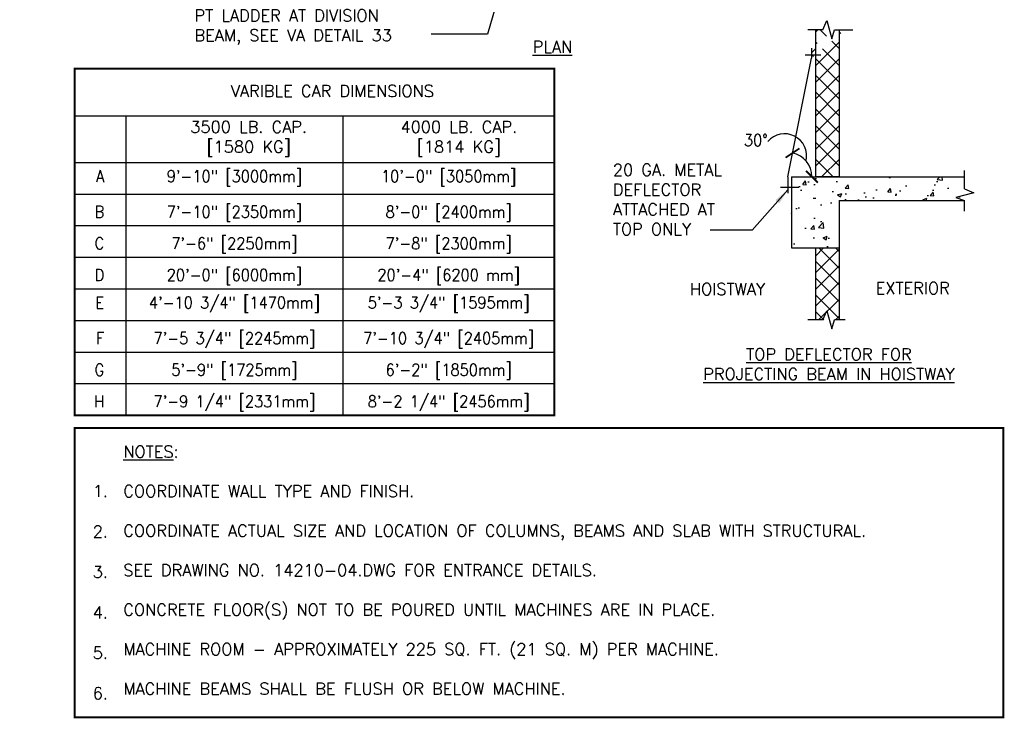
# Model space of a CAD drawing. Header units: inches. Extents: x 0.6 to 15.3, y 0.4 to 10.6.
# Tile 1 of 4: x 0.6 to 8.4, y 0.4 to 5.9. Entities that reach past the tile are written whole.
import ezdxf
from ezdxf.enums import TextEntityAlignment as Align

# ---------------------------------------------------------------- set-up
doc = ezdxf.new("R2010")
doc.units = ezdxf.units.IN
doc.header["$LTSCALE"] = 0.5
doc.header["$MEASUREMENT"] = 0
doc.header["$PDSIZE"] = -1
doc.layers.get('Defpoints').update_dxf_attribs({"color": 2})
for name, color, linetype in [('A-DETL-DIMS', 2, 'Continuous'), ('A-DETL-MEDM', 4, 'Continuous'), ('A-DETL-PATT', 8, 'Continuous'), ('A-DETL-TEXT', 2, 'Continuous')]:
    doc.layers.add(name, color=color, linetype=linetype)
doc.styles.add('Romans', font='romans.shx')
doc.dimstyles.new('VA-Dims', dxfattribs={"dimtxt": 0.09375, "dimasz": 0.09375, "dimexe": 0.09375, "dimexo": 0.03125, "dimgap": 0.02, "dimtad": 1, "dimdec": 5, "dimzin": 0, "dimdsep": 46, "dimlunit": 4, "dimtxsty": 'Romans', "dimblk": 'ARCHTICK', "dimcen": 0.09375, "dimclrd": 256, "dimclre": 256, "dimclrt": 256, "dimadec": 0, "dimazin": 0, "dimtfac": 1, "dimtdec": 5, "dimtofl": 0, "dimtmove": 0, "dimatfit": 3, "dimfxl": 1, "dimfrac": 2, "dimtolj": 1, "dimtzin": 0, "dimlwd": -1, "dimlwe": -1, "dimarcsym": 0})
doc.dimstyles.new('VA-Lead', dxfattribs={"dimtxt": 0.09375, "dimasz": 0.125, "dimexe": 0.125, "dimexo": 0.03125, "dimgap": 0.02, "dimtad": 1, "dimdec": 5, "dimzin": 0, "dimdsep": 46, "dimlunit": 4, "dimtxsty": 'Romans', "dimcen": 0.125, "dimclrd": 256, "dimclre": 256, "dimclrt": 256, "dimadec": 0, "dimazin": 0, "dimtfac": 1, "dimtdec": 5, "dimtofl": 0, "dimtmove": 0, "dimatfit": 3, "dimfxl": 1, "dimfrac": 2, "dimtolj": 1, "dimtzin": 0, "dimlwd": -1, "dimlwe": -1, "dimarcsym": 0})

# ---------------------------------------------------------------- blocks, each defined once
blk = doc.blocks.new('_ArchTick')
at = {"color": 0, "linetype": 'ByBlock', "const_width": 0.15}
blk.add_lwpolyline([(-0.5, -0.5), (0.5, 0.5)], dxfattribs=at)
blk = doc.blocks.new('*D10')
at = {"layer": 'A-DETL-DIMS'}
blk.add_arc((6.6391, 4.6729), 0.1915, 0, 78.69007, dxfattribs=at)
at = {"layer": 'Defpoints', "color": 0}
for p in [(6.8266, 5.6104), (6.8109, 4.7576), (6.6391, 4.6729), (6.6697, 4.6729), (8.0386, 4.6729)]:
    blk.add_point(p, dxfattribs=at)
at = {"layer": 'A-DETL-DIMS', "xscale": 0.09375, "yscale": 0.09375, "zscale": 0.09375}
for p, rotation in [((6.6767, 4.8607), 168.6900675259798), ((6.8307, 4.6729), 270)]:
    blk.add_blockref('_ArchTick', p, dxfattribs=dict(at, rotation=rotation))

msp = doc.modelspace()

# ---------------------------------------------------------------- hatches: boundary and pattern name
at = {"layer": 'A-DETL-PATT'}
h = msp.add_hatch(dxfattribs=at)
h.set_pattern_fill('ANSI37', color=256, scale=0.75, style=0)
h.set_pattern_definition([(45, (-15.45424, 2.33181), (-0.06629126, 0.06629126), []), (135, (-15.45424, 2.33181), (-0.06629126, -0.06629126), [])])
h.paths.add_polyline_path([(7.044676, 5.835827), (6.857176, 5.835827), (6.857176, 4.672907), (7.044676, 4.672907)])
edge = h.paths.add_edge_path()
edge.add_line((7.094412, 5.835827), (7.009068, 5.835827))
edge.add_line((6.826634, 5.689689), (6.826634, 5.610407))
h = msp.add_hatch(dxfattribs=at)
h.set_pattern_fill('AR-CONC', color=256, scale=0.046875, style=0)
h.paths.add_polyline_path([(8.038577, 4.672907), (8.038577, 4.485407), (7.044676, 4.485407), (7.044676, 4.110407), (6.669676, 4.110407), (6.669676, 4.672907)])
h = msp.add_hatch(dxfattribs=at)
h.set_pattern_fill('ANSI37', color=256, scale=0.75, style=0)
h.set_pattern_definition([(45, (-16.23252, -1.94088), (-0.06629126, 0.06629126), []), (135, (-16.23252, -1.94088), (-0.06629126, -0.06629126), [])])
h.paths.add_polyline_path([(6.857176, 4.110407), (7.044676, 4.110407), (7.044676, 3.541434), (6.857176, 3.541434)])

# ---------------------------------------------------------------- linework, layer by layer
at = {"layer": 'A-DETL-DIMS'}
msp.add_arc((6.613658, 4.838019), 0.174777, 347.3919792, 139.4527012, dxfattribs=at)
at = {"layer": 'A-DETL-MEDM'}
for p, q in [((6.857176, 5.835827), (6.857176, 4.672907)), ((7.044676, 5.835827), (7.044676, 4.672907)), ((6.826634, 5.689689), (6.826634, 5.610407)), ((6.639134, 4.672907), (6.826634, 5.610407)), ((6.776982, 5.63821), (6.90004, 5.63821)), ((0.995247, 5.153873), (4.792258, 5.153873)), ((1.401497, 5.153873), (1.401497, 2.786556)), ((3.118599, 5.153873), (3.118599, 2.786556)), ((0.995247, 4.786556), (4.792258, 4.786556)), ((6.639134, 4.672907), (6.639134, 4.544032)), ((6.669676, 4.672907), (6.669676, 4.110407)), ((6.669676, 4.672907), (8.038577, 4.672907)), ((7.044676, 4.672907), (6.857176, 4.672907)), ((0.995247, 4.536556), (4.792258, 4.536556)), ((6.581536, 4.590284), (6.72631, 4.590284)), ((7.044676, 4.485407), (8.038577, 4.485407)), ((7.044676, 4.485407), (7.044676, 3.541434)), ((7.044676, 4.485407), (7.044676, 4.110407)), ((0.995247, 4.286556), (4.792258, 4.286556)), ((6.669676, 4.110407), (7.044676, 4.110407)), ((6.857176, 4.110407), (6.857176, 3.541434)), ((6.857176, 4.110407), (7.044676, 4.110407)), ((7.044676, 4.110407), (7.044676, 3.541434)), ((0.995247, 4.036556), (4.792258, 4.036556)), ((0.995247, 3.786556), (4.792258, 3.786556)), ((0.995247, 3.536556), (4.792258, 3.536556)), ((0.995247, 3.286556), (4.792258, 3.286556)), ((0.995247, 3.036556), (4.792258, 3.036556))]:
    msp.add_line(p, q, dxfattribs=at)
at = {"layer": 'A-DETL-MEDM', "const_width": 0.015625}
msp.add_lwpolyline([(4.792258, 5.528873), (0.995247, 5.528873), (0.995247, 2.786556), (4.792258, 2.786556), (4.792258, 5.528873)], dxfattribs=at)
msp.add_lwpolyline([(8.34468, 2.686321), (0.995247, 2.686321), (0.995247, 0.396557), (8.34468, 0.396557), (8.34468, 2.686321)], close=True, dxfattribs=at)
at = {"layer": 'A-DETL-TEXT'}
for p, q in [((6.91617, 5.835827), (6.9494, 5.907932)), ((6.9494, 5.907932), (6.986853, 5.765373)), ((6.91617, 5.835827), (6.798559, 5.835827)), ((6.986853, 5.765373), (7.009068, 5.835827)), ((7.009068, 5.835827), (7.154405, 5.835827)), ((8.038577, 4.578306), (8.038577, 4.723018)), ((8.110682, 4.545075), (7.968123, 4.507622)), ((8.038577, 4.578306), (8.110682, 4.545075)), ((7.968123, 4.507622), (8.038577, 4.485407)), ((8.038577, 4.400064), (8.038577, 4.485407)), ((6.91617, 3.541434), (6.9494, 3.613538)), ((6.9494, 3.613538), (6.986853, 3.47098)), ((6.91617, 3.541434), (6.798559, 3.541434)), ((6.986853, 3.47098), (7.009068, 3.541434)), ((7.094412, 3.541434), (7.009068, 3.541434))]:
    msp.add_line(p, q, dxfattribs=at)

# ---------------------------------------------------------------- texts
at = {"layer": 'A-DETL-DIMS', "style": 'Romans', "width": 0.9}
msp.add_text('30%%D', height=0.09375, rotation=360, dxfattribs=at).set_placement((6.291986, 4.915502))
at = {"layer": 'A-DETL-TEXT', "style": 'Romans', "width": 0.9}
for s, p in [('A', (1.22953, 4.630306)), ('B', (1.22953, 4.349056)), ('C', (1.22953, 4.099056)), ('D', (1.22953, 3.849056)), ('E', (1.22953, 3.630306)), ('F', (1.22953, 3.349056)), ('G', (1.22953, 3.099056)), ('H', (1.22953, 2.849056))]:
    msp.add_text(s, height=0.09375, dxfattribs=at).set_placement(p, align=Align.RIGHT)
for s, p in [('9\'-10" [3000mm]', (2.260048, 4.630306)), ('10\'-0" [3050mm]', (3.955428, 4.630306)), ('7\'-10" [2350mm]', (2.260048, 4.349056)), ('8\'-0" [2400mm]', (3.955428, 4.349056)), ('7\'-6" [2250mm]', (2.260048, 4.099056)), ('7\'-8" [2300mm]', (3.955428, 4.099056)), ('20\'-0" [6000mm]', (2.260048, 3.849056)), ('20\'-4" [6200 mm]', (3.955428, 3.849056)), ('4\'-10 3/4" [1470mm]', (2.260048, 3.630306)), ('5\'-3 3/4" [1595mm]', (3.955428, 3.630306)), ('7\'-5 3/4" [2245mm]', (2.260048, 3.349056)), ('7\'-10 3/4" [2405mm]', (3.955428, 3.349056)), ('5\'-9" [1725mm]', (2.260048, 3.099056)), ('6\'-2" [1850mm]', (3.955428, 3.099056)), ('7\'-9 1/4" [2331mm]', (2.260048, 2.849056)), ('8\'-2 1/4" [2456mm]', (3.955428, 2.849056))]:
    msp.add_text(s, height=0.09375, dxfattribs=at).set_placement(p, align=Align.CENTER)
at = {"layer": 'A-DETL-TEXT', "char_height": 0.09375, "style": 'Romans'}
for s, insert, width, attachment_point in [('PT LADDER AT DIVISION BEAM, SEE VA DETAIL 33', (1.943599, 5.995221), 1.8610335, 1), ('{\\LPLAN}', (4.620069, 5.747023), 0.31339286, 1), ('VARIBLE CAR DIMENSIONS', (3.035241, 5.398356), 2.03514143, 2), ('3500 LB. CAP.\\P[1580 KG]', (2.372751, 5.113923), 1.18567416, 2), ('4000 LB. CAP.\\P[1814 KG]', (4.036274, 5.113923), 1.12196025, 2), ('20 GA. METAL DEFLECTOR ATTACHED AT TOP ONLY', (5.254814, 4.774139), 1.05785559, 1), ('HOISTWAY', (5.864901, 3.831287), 0.57455357, 1), ('EXTERIOR', (7.334364, 3.838934), 0.55848214, 1), ('{\\LTOP DEFLECTOR FOR PROJECTING BEAM IN HOISTWAY}', (6.964372, 3.315263), 2.18631696, 2), ('{\\LNOTES}: \\P\\PCOORDINATE WALL TYPE AND FINISH. \\P\\PCOORDINATE ACTUAL SIZE AND LOCATION OF COLUMNS, BEAMS AND SLAB WITH STRUCTURAL. \\P\\PSEE DRAWING NO. 14210-04.DWG FOR ENTRANCE DETAILS. \\P\\PCONCRETE FLOOR(S) NOT TO BE POURED UNTIL MACHINES ARE IN PLACE. \\P\\PMACHINE ROOM - APPROXIMATELY 225 SQ. FT. (21 SQ. M) PER MACHINE. \\P\\PMACHINE BEAMS SHALL BE FLUSH OR BELOW MACHINE.', (1.380828, 2.544907), 6.98395078, 1)]:
    msp.add_mtext(s, dxfattribs=dict(at, insert=insert, width=width, attachment_point=attachment_point))
at = {"layer": 'A-DETL-TEXT', "insert": (1.13908, 2.233446), "char_height": 0.09375, "width": 0.08035714, "attachment_point": 1, "line_spacing_factor": 1.024, "style": 'Romans'}
msp.add_mtext('1.\\P\\P2.\\P\\P3.\\P\\P4.\\P\\P5.\\P\\P6.', dxfattribs=at)

# ---------------------------------------------------------------- dimensions: what is measured, and where the dimension line sits
at = {"layer": 'A-DETL-DIMS'}
dim = msp.add_angular_dim_2l(base=(6.810943, 4.75756), line1=((6.639134, 4.672907), (6.826634, 5.610407)), line2=((6.669676, 4.672907), (8.038577, 4.672907)), text=' ', dimstyle='VA-Dims', override={"dimpost": '\\X'}, dxfattribs=at)
dim.commit()
dim.dimension.update_dxf_attribs({"geometry": '*D10', "text_midpoint": (0.560915, 8.285299)})

# ---------------------------------------------------------------- leaders
at = {"layer": 'A-DETL-TEXT'}
for points in [[(4.661456, 7.182047), (4.261898, 5.801378), (3.816898, 5.801378)], [(6.639446, 4.568603), (6.357135, 4.250611), (6.024153, 4.250611)]]:
    msp.add_leader(points, dimstyle='VA-Lead', override={"dimtad": 0}, dxfattribs=at)

doc.saveas('drawing.dxf')
